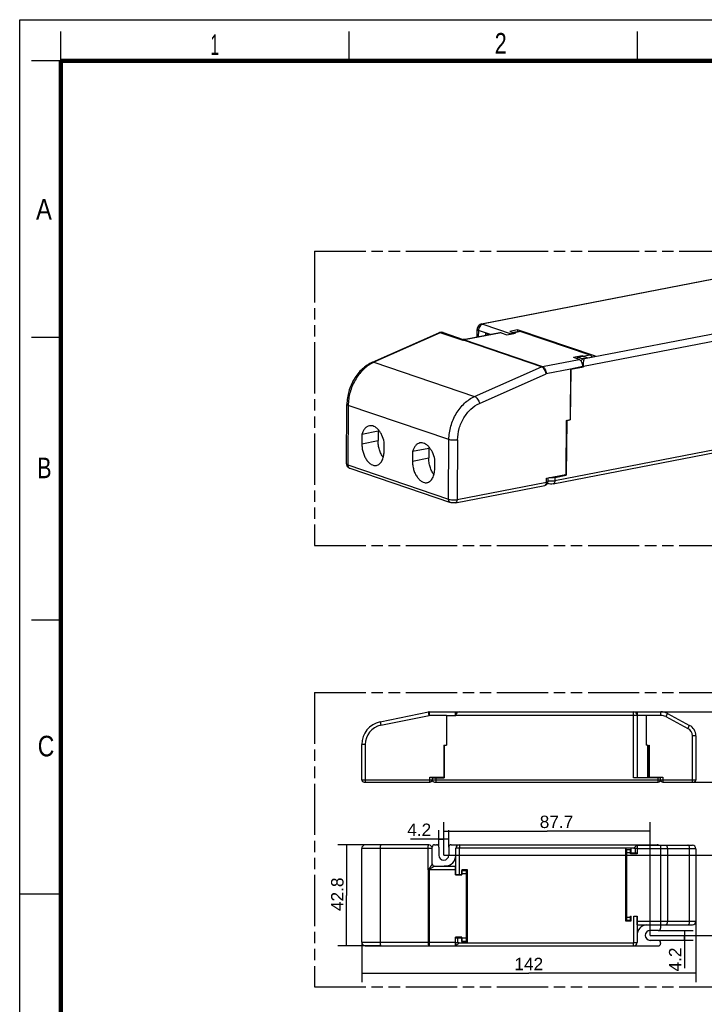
# Model space of a CAD drawing. Header units: millimetres. Extents: x 0 to 210, y 0 to 297.
# Tile 2 of 3: x 0 to 116, y 130 to 297. Entities that reach past the tile are written whole.
import ezdxf
from ezdxf.enums import TextEntityAlignment as Align

# ---------------------------------------------------------------- set-up
doc = ezdxf.new("R2010")
doc.units = ezdxf.units.MM
doc.header["$LTSCALE"] = 19.36
doc.linetypes.add('PHANTOM', pattern=[0.8, 0.45, -0.05, 0.1, -0.05, 0.1, -0.05])
doc.layers.get('0').update_dxf_attribs({"linetype": 'CONTINUOUS'})
doc.layers.add('DEFAULT_3', color=7, linetype='PHANTOM')
doc.layers.add('Z_DIM_2D', color=7, linetype='CONTINUOUS')
doc.styles.add('TEXTSTYLE_2', font='txt', dxfattribs={"width": 0.75})
doc.styles.add('TEXTSTYLE_3', font='helveticaneueltw1g-ltcn.otf')
doc.dimstyles.new('DIMSTYLE_1', dxfattribs={"dimtxt": 2.1, "dimasz": 3.5, "dimexe": 1.5, "dimexo": 0, "dimgap": 0.525, "dimtad": 1, "dimdec": 3, "dimlfac": 2.5, "dimdsep": 46, "dimtxsty": 'TEXTSTYLE_3', "dimcen": 0.09, "dimclrt": 5, "dimadec": 3, "dimazin": 2, "dimtp": 0.5, "dimtm": 0.5, "dimtfac": 1, "dimtdec": 3, "dimtofl": 0, "dimtmove": 0, "dimatfit": 3, "dimfxl": 0, "dimtolj": 1, "dimarcsym": 0})
doc.dimstyles.new('DIMSTYLE_2', dxfattribs={"dimtxt": 2.1, "dimasz": 3.5, "dimexe": 1.5, "dimexo": 0, "dimgap": 0.525, "dimtad": 1, "dimdec": 3, "dimlfac": 2.5, "dimdsep": 46, "dimtxsty": 'TEXTSTYLE_3', "dimcen": 0.09, "dimclrt": 5, "dimadec": 3, "dimazin": 2, "dimtp": 0.2, "dimtm": 0.2, "dimtfac": 1, "dimtdec": 3, "dimtofl": 0, "dimtmove": 0, "dimatfit": 3, "dimfxl": 0, "dimtolj": 1, "dimarcsym": 0})
doc.dimstyles.new('DIMSTYLE_3', dxfattribs={"dimtxt": 2.1, "dimasz": 3.5, "dimexe": 1.5, "dimexo": 0, "dimgap": 0.525, "dimtad": 1, "dimdec": 0, "dimlfac": 2.5, "dimdsep": 46, "dimtxsty": 'TEXTSTYLE_3', "dimcen": 0.09, "dimclrt": 5, "dimadec": 0, "dimazin": 2, "dimtp": 0.3, "dimtm": 0.3, "dimtfac": 1, "dimtdec": 0, "dimtofl": 0, "dimtmove": 0, "dimatfit": 3, "dimfxl": 0, "dimtolj": 1, "dimarcsym": 0})
doc.dimstyles.new('DIMSTYLE_4', dxfattribs={"dimtxt": 2.1, "dimasz": 3.5, "dimexe": 1.5, "dimexo": 0, "dimgap": 0.525, "dimtad": 1, "dimdec": 3, "dimlfac": 2.5, "dimdsep": 46, "dimtxsty": 'TEXTSTYLE_3', "dimcen": 0.09, "dimclrt": 5, "dimadec": 3, "dimazin": 2, "dimtp": 0.3, "dimtm": 0.3, "dimtfac": 1, "dimtdec": 3, "dimtofl": 0, "dimtmove": 0, "dimatfit": 3, "dimfxl": 0, "dimtolj": 1, "dimarcsym": 0})
doc.dimstyles.new('DIMSTYLE_5', dxfattribs={"dimtxt": 2.1, "dimasz": 3.5, "dimexe": 1.5, "dimexo": 0, "dimgap": 0.525, "dimtad": 1, "dimdec": 3, "dimlfac": 2.5, "dimdsep": 46, "dimtxsty": 'TEXTSTYLE_3', "dimcen": 0.09, "dimclrt": 5, "dimadec": 3, "dimazin": 2, "dimtp": 0.1, "dimtm": 0.1, "dimtfac": 1, "dimtdec": 3, "dimtofl": 0, "dimtmove": 0, "dimatfit": 3, "dimfxl": 0, "dimtolj": 1, "dimarcsym": 0})

# ---------------------------------------------------------------- blocks, each defined once
blk = doc.blocks.new('*D1')
at = {"layer": 'Z_DIM_2D', "color": 2, "linetype": 'Continuous', "transparency": 16777216}
for p, q in [((114.93, 143.82), (114.93, 133.48)), ((58.13, 140.26), (58.13, 133.48)), ((58.13, 134.98), (86.53, 134.98)), ((114.93, 134.98), (86.53, 134.98))]:
    blk.add_line(p, q, dxfattribs=at)
at = {"layer": 'Z_DIM_2D', "color": 5, "linetype": 'Continuous', "transparency": 16777216, "style": 'TEXTSTYLE_3'}
blk.add_text('142', height=2.1, dxfattribs=at).set_placement((86.53, 135.51), align=Align.CENTER)
blk = doc.blocks.new('_NONE')
blk = doc.blocks.new('*D2')
at = {"layer": 'Z_DIM_2D', "color": 2, "linetype": 'Continuous', "transparency": 16777216}
for p, q in [((108.97, 179.4), (123.17, 179.4)), ((121.67, 179.4), (121.67, 173.44)), ((121.67, 167.48), (121.67, 173.44)), ((114.33, 167.48), (123.17, 167.48))]:
    blk.add_line(p, q, dxfattribs=at)
at = {"layer": 'Z_DIM_2D', "color": 5, "linetype": 'Continuous', "transparency": 16777216, "style": 'TEXTSTYLE_3'}
blk.add_text('29.8', height=2.1, rotation=90, dxfattribs=at).set_placement((121.15, 173.53), align=Align.CENTER)
blk = doc.blocks.new('*D3')
at = {"layer": 'Z_DIM_2D', "color": 2, "linetype": 'Continuous', "transparency": 16777216}
for p, q in [((72.09, 155.06), (122.6, 155.06)), ((121.1, 155.06), (121.1, 148.24)), ((121.1, 141.42), (121.1, 148.24)), ((107.17, 141.42), (122.6, 141.42))]:
    blk.add_line(p, q, dxfattribs=at)
at = {"layer": 'Z_DIM_2D', "color": 5, "linetype": 'Continuous', "transparency": 16777216, "style": 'TEXTSTYLE_3'}
blk.add_text('34', height=2.1, rotation=90, dxfattribs=at).set_placement((120.57, 148.24), align=Align.CENTER)
blk = doc.blocks.new('*D4')
at = {"layer": 'Z_DIM_2D', "color": 2, "linetype": 'Continuous', "transparency": 16777216}
for p, q in [((72.09, 155.06), (72.09, 160.64)), ((107.17, 141.42), (107.17, 160.64)), ((72.09, 159.14), (89.63, 159.14)), ((107.17, 159.14), (89.63, 159.14))]:
    blk.add_line(p, q, dxfattribs=at)
at = {"layer": 'Z_DIM_2D', "color": 5, "linetype": 'Continuous', "transparency": 16777216, "style": 'TEXTSTYLE_3'}
blk.add_text('87.7', height=2.1, dxfattribs=at).set_placement((91.24, 159.66), align=Align.CENTER)
blk = doc.blocks.new('*D5')
at = {"layer": 'Z_DIM_2D', "color": 2, "linetype": 'Continuous', "transparency": 16777216}
for p, q in [((61.38, 156.78), (54.05, 156.78)), ((55.55, 156.78), (55.55, 148.22)), ((55.55, 139.66), (55.55, 148.22)), ((61.38, 139.66), (54.05, 139.66))]:
    blk.add_line(p, q, dxfattribs=at)
at = {"layer": 'Z_DIM_2D', "color": 5, "linetype": 'Continuous', "transparency": 16777216, "style": 'TEXTSTYLE_3'}
blk.add_text('42.8', height=2.1, rotation=90, dxfattribs=at).set_placement((55.03, 148.4), align=Align.CENTER)
blk = doc.blocks.new('*D6')
at = {"layer": 'Z_DIM_2D', "color": 2, "linetype": 'Continuous', "transparency": 16777216}
for p, q in [((71.25, 156.42), (71.25, 159.29)), ((72.93, 156.42), (72.93, 159.29)), ((72.09, 157.79), (66.41, 157.79)), ((71.25, 157.79), (72.09, 157.79)), ((72.93, 157.79), (72.09, 157.79))]:
    blk.add_line(p, q, dxfattribs=at)
at = {"layer": 'Z_DIM_2D', "color": 5, "linetype": 'Continuous', "transparency": 16777216, "style": 'TEXTSTYLE_3'}
blk.add_text('4.2', height=2.1, dxfattribs=at).set_placement((69.94, 158.32), align=Align.RIGHT)
blk = doc.blocks.new('*D7')
at = {"layer": 'Z_DIM_2D', "color": 2, "linetype": 'Continuous', "transparency": 16777216}
for p, q in [((108.53, 142.26), (114.48, 142.26)), ((112.98, 142.26), (112.98, 141.42)), ((108.53, 140.58), (114.48, 140.58)), ((112.98, 140.58), (112.98, 141.42)), ((112.98, 141.42), (112.98, 135.83))]:
    blk.add_line(p, q, dxfattribs=at)
at = {"layer": 'Z_DIM_2D', "color": 5, "linetype": 'Continuous', "transparency": 16777216, "style": 'TEXTSTYLE_3'}
blk.add_text('4.2', height=2.1, rotation=90, dxfattribs=at).set_placement((112.45, 139.36), align=Align.RIGHT)

msp = doc.modelspace()

# ---------------------------------------------------------------- linework, layer by layer
at = {"color": 2, "linetype": 'Continuous'}
for p, q in [((0, 0), (0, 297)), ((0, 297), (210, 297)), ((7, 290), (7, 295)), ((56, 290), (56, 295)), ((105, 290), (105, 295)), ((7, 290), (2, 290)), ((7, 243), (2, 243)), ((7, 195), (2, 195)), ((0, 148.5), (7, 148.5))]:
    msp.add_line(p, q, dxfattribs=at)
at = {"color": 7, "linetype": 'Continuous'}
for p, q in [((78.55915, 245.31637), (119.71493, 253.30124)), ((77.7285, 243.04699), (77.73883, 244.34803)), ((84.62968, 244.30603), (83.30392, 244.04881)), ((84.62968, 244.30603), (84.62703, 243.9722)), ((97.87101, 239.80443), (84.62968, 244.30603)), ((59.94923, 238.79255), (71.22349, 243.80257)), ((71.98785, 243.83717), (75.39861, 242.67763)), ((75.40801, 242.67452), (75.3986, 242.67763)), ((81.61665, 243.80136), (75.70893, 242.65517)), ((79.86885, 243.46226), (79.25001, 243.67264)), ((81.82469, 243.78477), (82.7705, 243.46323)), ((82.7705, 243.46323), (84.26198, 243.7526)), ((83.30392, 244.04881), (84.16375, 243.7565)), ((84.16375, 243.7565), (83.55611, 243.63861)), ((84.98677, 244.042), (83.92813, 243.8366)), ((84.26198, 243.7526), (84.09001, 243.81106)), ((84.16375, 243.7565), (84.16356, 243.73351)), ((85.19481, 244.02541), (96.88845, 240.04997)), ((95.61169, 239.89408), (94.12021, 239.60471)), ((95.06602, 239.28317), (94.12021, 239.60471)), ((94.74634, 239.65732), (94.74424, 239.39256)), ((94.74634, 239.65732), (95.68542, 239.83952)), ((95.60617, 239.36501), (94.74634, 239.65732)), ((95.60617, 239.36501), (95.60544, 239.27367)), ((95.93761, 239.42931), (95.60617, 239.36501)), ((95.61169, 239.89408), (95.61114, 239.82511)), ((95.78365, 239.83562), (95.61169, 239.89408)), ((95.68542, 239.83952), (96.54525, 239.54721)), ((96.54525, 239.54721), (97.87101, 239.80443)), ((93.60371, 237.64248), (93.5355, 229.05562)), ((93.6467, 237.62786), (93.5785, 229.04101)), ((95.70283, 238.04974), (93.60371, 237.64248)), ((93.6467, 237.62786), (93.60371, 237.64248)), ((93.6467, 237.62786), (95.80106, 238.04584)), ((95.80106, 238.04584), (95.71182, 238.07618)), ((95.8016, 238.11345), (95.80106, 238.04584)), ((55.53867, 221.52047), (55.619, 231.63342)), ((90.66246, 218.13547), (142.86425, 228.26345)), ((92.87262, 228.92701), (92.79958, 219.73164)), ((92.87262, 228.92701), (93.5355, 229.05562)), ((92.97086, 228.92312), (92.89674, 219.59252)), ((92.97086, 228.92312), (92.92786, 228.93773)), ((92.97086, 228.92312), (93.5785, 229.04101)), ((93.5785, 229.04101), (93.5355, 229.05562)), ((58.1721, 226.5328), (58.15947, 224.94236)), ((60.9341, 227.06867), (58.1721, 226.5328)), ((60.9341, 227.06867), (60.92147, 225.47823)), ((61.9427, 223.65618), (61.95534, 225.24663)), ((66.77037, 223.60968), (66.75773, 222.01924)), ((69.53237, 224.14555), (66.77037, 223.60968)), ((69.53237, 224.14555), (69.51973, 222.55511)), ((70.54097, 220.73307), (70.5536, 222.32351)), ((56.08712, 220.7958), (73.19767, 214.97879)), ((89.54042, 219.09931), (92.79958, 219.73164)), ((89.80512, 218.56378), (89.80979, 219.15157)), ((90.96334, 219.21741), (92.89674, 219.59252)), ((92.89674, 219.59252), (92.6009, 219.69309)), ((74.04747, 214.93486), (89.23846, 217.88215)), ((89.7084, 218.21485), (89.81266, 218.1794)), ((61.25783, 177.69816), (69.46635, 179.38313)), ((69.587, 179.39539), (108.96605, 179.39539)), ((74.08605, 178.79539), (74.08605, 179.39539)), ((74.44605, 179.39539), (74.44605, 179.34135)), ((104.96605, 179.39539), (104.96605, 178.79539)), ((110.09278, 179.11446), (113.865, 177.10874)), ((72.56605, 178.79539), (72.56605, 173.71539)), ((72.56605, 178.79539), (74.12605, 178.79539)), ((74.12605, 178.83539), (74.12605, 178.79539)), ((104.92605, 178.83539), (104.92605, 168.19539)), ((106.48605, 178.79539), (104.932, 178.79539)), ((106.48605, 178.79539), (106.48605, 173.71539)), ((114.92605, 175.34284), (114.92605, 167.87539)), ((58.12605, 167.87539), (58.12605, 173.85823)), ((72.08605, 173.71539), (72.08605, 168.27539)), ((72.08605, 173.71539), (72.56605, 173.71539)), ((72.12605, 173.71539), (72.12605, 168.19539)), ((106.72605, 173.71539), (106.48605, 173.71539)), ((106.92605, 173.71539), (106.96605, 173.71539)), ((106.92605, 168.19539), (106.92605, 173.71539)), ((106.96605, 173.71539), (106.96605, 168.27539)), ((58.52605, 167.47539), (69.72605, 167.47539)), ((69.72605, 168.27539), (72.12605, 168.27539)), ((70.12605, 168.27539), (70.12605, 167.87539)), ((70.12605, 168.19539), (72.12605, 168.19539)), ((70.52605, 167.47539), (108.52605, 167.47539)), ((71.07449, 168.19539), (71.07449, 168.27539)), ((108.92605, 168.19539), (104.32605, 168.19539)), ((106.92605, 168.27539), (109.32605, 168.27539)), ((108.01761, 168.19539), (108.01761, 168.27539)), ((108.92605, 167.87539), (108.92605, 168.27539)), ((109.32605, 167.47539), (114.52605, 167.47539)), ((58.12605, 140.25856), (58.12605, 156.17856)), ((69.52605, 156.77856), (58.72605, 156.77856)), ((70.12605, 153.57856), (70.12605, 156.41856)), ((70.52605, 156.81856), (70.84605, 156.81856)), ((71.24605, 156.41856), (71.24605, 155.05856)), ((72.92605, 156.41856), (72.92605, 155.05856)), ((73.32605, 156.81856), (108.32605, 156.81856)), ((74.12605, 151.73856), (74.12605, 156.21856)), ((103.92605, 156.21856), (102.96605, 156.21856)), ((102.96605, 156.21856), (102.96605, 143.89856)), ((103.04605, 144.01856), (103.04605, 155.93856)), ((103.12605, 156.01856), (103.80605, 156.01856)), ((103.88605, 155.25856), (103.88605, 155.93856)), ((103.92605, 155.41856), (103.92605, 156.21856)), ((104.92605, 156.81856), (104.36605, 156.25856)), ((104.36605, 156.21856), (104.96605, 156.21856)), ((104.60605, 156.21856), (104.60605, 155.41856)), ((104.92605, 156.81856), (104.92605, 156.21856)), ((104.96605, 156.73856), (114.32605, 156.73856)), ((104.96605, 156.73856), (104.96605, 155.25856)), ((106.48605, 156.81856), (106.48605, 156.73856)), ((106.92605, 156.81856), (106.92605, 156.73856)), ((114.92605, 156.13856), (114.92605, 143.81856)), ((102.96605, 155.41856), (103.04605, 155.41856)), ((104.96605, 155.25856), (103.80605, 155.25856)), ((103.88605, 155.41856), (104.96605, 155.41856)), ((70.52597, 153.17856), (74.08605, 153.17856)), ((72.12605, 153.17856), (72.12605, 153.21856)), ((72.12605, 153.21856), (72.32605, 153.21856)), ((72.56605, 153.17856), (72.56605, 153.23463)), ((74.08605, 151.69856), (74.08605, 153.17856)), ((75.12605, 152.53856), (75.12605, 151.73856)), ((76.08605, 152.53856), (75.12605, 152.53856)), ((75.16605, 151.69856), (75.16605, 152.45856)), ((75.16605, 152.45856), (75.96605, 152.45856)), ((75.96605, 140.37856), (75.96605, 152.45856)), ((76.08605, 140.21856), (76.08605, 152.53856)), ((74.08605, 151.73856), (75.16605, 151.73856)), ((74.08605, 151.69856), (75.16605, 151.69856)), ((75.96605, 151.73856), (76.08605, 151.73856)), ((103.04605, 144.69856), (102.96605, 144.69856)), ((102.96605, 143.89856), (103.92605, 143.89856)), ((103.80605, 143.93856), (103.12605, 143.93856)), ((103.80605, 144.69856), (103.92605, 144.69856)), ((103.88605, 144.01856), (103.88605, 144.69856)), ((103.92605, 143.89856), (103.92605, 144.69856)), ((104.36605, 144.69856), (104.96605, 144.69856)), ((104.92605, 144.69856), (104.92605, 140.21856)), ((104.96605, 143.21856), (104.96605, 144.69856)), ((104.96605, 143.21856), (114.32605, 143.21856)), ((106.48605, 143.21856), (106.48605, 143.20248)), ((108.52605, 142.25856), (107.16605, 142.25856)), ((108.92605, 143.21856), (108.92605, 142.65856)), ((74.08605, 139.65856), (74.08605, 141.13856)), ((75.16605, 141.13856), (74.08605, 141.13856)), ((74.08605, 141.01856), (75.16605, 141.01856)), ((74.44605, 140.21856), (74.44605, 141.01856)), ((75.12605, 141.01856), (75.12605, 140.21856)), ((75.16605, 140.37856), (75.16605, 141.13856)), ((76.08605, 141.01856), (75.96605, 141.01856)), ((108.52605, 140.57856), (107.16605, 140.57856)), ((58.72605, 139.65856), (74.08605, 139.65856)), ((70.72605, 139.61856), (108.52605, 139.61856)), ((72.12605, 139.61856), (72.12605, 139.65856)), ((72.56605, 139.61856), (72.56605, 139.65856)), ((74.08605, 140.21856), (74.68605, 140.21856)), ((74.12605, 139.61856), (74.12605, 140.21856)), ((74.12605, 139.61856), (74.68605, 140.17856)), ((74.12605, 139.61856), (74.12626, 139.61877)), ((75.12605, 140.21856), (76.08605, 140.21856)), ((75.96605, 140.37856), (75.16605, 140.37856)), ((108.92605, 140.17856), (108.92605, 140.01856))]:
    msp.add_line(p, q, dxfattribs=at)
at = {"color": 9, "linetype": 'Continuous'}
for p, q in [((119.68617, 253.24251), (78.75333, 245.30089)), ((95.8016, 238.11345), (137.5078, 246.20512)), ((95.9806, 239.4147), (136.91344, 247.35632)), ((78.74108, 245.27555), (83.55611, 243.63861)), ((71.49116, 243.8042), (60.2169, 238.79418)), ((75.36038, 242.4888), (71.49116, 243.8042)), ((81.82469, 243.78477), (75.6115, 242.57932)), ((75.6115, 242.57932), (88.85282, 238.07771)), ((77.9602, 244.17893), (77.95155, 243.09027)), ((79.99581, 243.48689), (77.9602, 244.17893)), ((79.24738, 243.34168), (79.25001, 243.67264)), ((85.19481, 244.02541), (84.09001, 243.81106)), ((75.44472, 242.52627), (75.36038, 242.4888)), ((88.68605, 238.02467), (75.44472, 242.52627)), ((88.85282, 238.07771), (95.06602, 239.28317)), ((95.78365, 239.83562), (96.88845, 240.04997)), ((95.93761, 239.42931), (95.9806, 239.4147)), ((60.2169, 238.79418), (77.32745, 232.97717)), ((77.32745, 232.97717), (88.68605, 238.02467)), ((93.60371, 237.64248), (89.48964, 236.84428)), ((95.8016, 238.11345), (95.70004, 238.14798)), ((78.13104, 231.79678), (89.48964, 236.84428)), ((55.84037, 231.46432), (55.76004, 221.35137)), ((72.95091, 225.64731), (55.84037, 231.46432)), ((143.16084, 228.80448), (90.95904, 218.6765)), ((58.15947, 224.94236), (60.92147, 225.47823)), ((72.87058, 215.53436), (72.95091, 225.64731)), ((74.42438, 225.58884), (74.34405, 215.47589)), ((66.75773, 222.01924), (69.51973, 222.55511)), ((55.76004, 221.35137), (72.87058, 215.53436)), ((90.96334, 219.21741), (90.95904, 218.6765)), ((74.34405, 215.47589), (89.53505, 218.42318)), ((89.53505, 218.42318), (89.54042, 219.09931)), ((69.587, 178.79539), (69.46635, 179.38313)), ((69.587, 179.39539), (69.587, 178.79539)), ((104.32605, 168.19539), (104.32605, 179.39539)), ((108.96605, 178.79539), (108.96605, 179.39539)), ((110.09278, 179.11446), (109.8111, 178.58469)), ((61.25783, 177.69816), (61.37847, 177.11042)), ((61.37847, 177.11042), (69.587, 178.79539)), ((72.56605, 178.79539), (69.587, 178.79539)), ((74.12605, 178.83539), (104.92605, 178.83539)), ((108.96605, 178.79539), (106.48605, 178.79539)), ((109.8111, 178.58469), (113.58331, 176.57897)), ((113.58331, 176.57897), (113.865, 177.10874)), ((114.92605, 175.34284), (114.32605, 175.34284)), ((114.32605, 167.47539), (114.32605, 175.34284)), ((58.72605, 173.85823), (58.12605, 173.85823)), ((58.72605, 173.85823), (58.72605, 167.47539)), ((106.72605, 173.71539), (106.72605, 168.19539)), ((58.12605, 167.87539), (114.92605, 167.87539)), ((69.72605, 167.47539), (69.72605, 168.27539)), ((70.52605, 168.27539), (70.52605, 168.19539)), ((70.72605, 168.19539), (70.72605, 167.47539)), ((70.99449, 168.19539), (70.99449, 168.27539)), ((108.09761, 168.27539), (108.09761, 168.19539)), ((108.52605, 167.47539), (108.52605, 168.27539)), ((109.32605, 168.27539), (109.32605, 167.47539)), ((70.12605, 156.17856), (58.12605, 156.17856)), ((61.25783, 156.17856), (61.25783, 140.25856)), ((69.40541, 152.57856), (69.40541, 156.17856)), ((74.68605, 156.21856), (74.12605, 156.21856)), ((74.68605, 156.21856), (74.68605, 151.73856)), ((74.72605, 156.81856), (74.72605, 156.25856)), ((104.36605, 156.25856), (74.72605, 156.25856)), ((103.12605, 156.01856), (103.12605, 143.93856)), ((103.80605, 155.25856), (103.80605, 156.01856)), ((104.36605, 156.21856), (104.36605, 156.25856)), ((114.92605, 156.13856), (104.96605, 156.13856)), ((108.96605, 143.21856), (108.96605, 156.73856)), ((110.09278, 156.13856), (110.09278, 143.81856)), ((113.865, 143.81856), (113.865, 156.13856)), ((103.88605, 155.41856), (103.04605, 155.41856)), ((74.08605, 152.57856), (69.40541, 152.57856)), ((69.46635, 140.25856), (69.46635, 152.57856)), ((69.587, 152.67991), (69.587, 139.65856)), ((70.126, 153.57856), (70.12605, 153.57856)), ((75.96605, 151.85856), (75.16605, 151.85856)), ((103.04605, 144.53856), (103.88605, 144.53856)), ((103.80605, 143.93856), (103.80605, 144.69856)), ((104.36605, 140.21856), (104.36605, 144.69856)), ((104.96605, 143.81856), (114.92605, 143.81856)), ((75.16605, 140.97856), (75.96605, 140.97856)), ((58.12605, 140.25856), (74.08605, 140.25856)), ((74.68605, 140.21856), (74.68605, 140.17856)), ((74.68605, 140.17856), (104.32605, 140.17856)), ((104.32605, 139.61856), (104.32605, 140.17856)), ((104.36605, 140.21856), (104.92605, 140.21856))]:
    msp.add_line(p, q, dxfattribs=at)
at = {"color": 7, "linetype": 'Continuous', "const_width": 0.7}
for points in [[(7, 7), (7, 290)], [(7, 290), (203, 290)]]:
    msp.add_lwpolyline(points, dxfattribs=at)
at = {"color": 7, "linetype": 'Continuous'}
for points in [[(75.5512, 242.64639), (75.50501, 242.65165), (75.45712, 242.66089), (75.40801, 242.67452)], [(75.63682, 242.64592), (75.59519, 242.64464), (75.5512, 242.64639)], [(75.70934, 242.65525), (75.67521, 242.6497), (75.63682, 242.64592)]]:
    msp.add_lwpolyline(points, dxfattribs=at)
for centre, radius, start, end in [((71.65138, 242.8381), 1.05513, 99.7816282, 113.9245745), ((71.64989, 242.84304), 1.05001, 71.2238539, 99.7467673), ((64.18507, 226.1967), 3.36588, 161.1673046, 164.9855427), ((72.78334, 223.27358), 3.36588, 161.1673046, 164.9855427), ((89.1051, 218.56937), 0.70004, 280.9823383, 359.542747), ((69.587, 178.79539), 0.6, 90, 101.6), ((74.68605, 178.83539), 0.56, 90, 180), ((104.36605, 178.83539), 0.56, 0, 90), ((108.96605, 176.99539), 2.4, 62, 90), ((62.04605, 173.85823), 3.92, 101.6, 180), ((112.92605, 175.34284), 2, 0, 62), ((58.52605, 167.87539), 0.4, 180, 270), ((69.72605, 167.87539), 0.4, 270, 360), ((70.52605, 167.87539), 0.4, 180, 270), ((108.52605, 167.87539), 0.4, 270, 360), ((109.32605, 167.87539), 0.4, 180, 270), ((114.52605, 167.87539), 0.4, 270, 360), ((58.72605, 156.17856), 0.6, 90, 180), ((69.52605, 156.17856), 0.6, 0, 90), ((70.52605, 156.41856), 0.4, 90, 180), ((70.84605, 156.41856), 0.4, 0, 90), ((73.32605, 156.41856), 0.4, 90, 180), ((74.72605, 156.21856), 0.6, 90, 180.0000003), ((103.12605, 155.93856), 0.08, 90, 180), ((103.80605, 155.93856), 0.08, 0, 90), ((108.32605, 156.21856), 0.6, 60.2318771, 90), ((114.32605, 156.13856), 0.6, 0, 90), ((72.08605, 155.05856), 0.84, 180, 360), ((72.32605, 155.01856), 1.8, 270, 359.9489872), ((70.52605, 153.57856), 0.4, 180, 269.9997407), ((103.12605, 144.01856), 0.08, 180, 270), ((103.80605, 144.01856), 0.08, 270, 360), ((106.72605, 141.41856), 1.8, 95.1081754, 179.9490181), ((107.16605, 141.41856), 0.84, 90, 270), ((108.52605, 142.65856), 0.4, 270, 360), ((114.32605, 143.81856), 0.6, 270, 360), ((108.52605, 140.17856), 0.4, 0, 90), ((58.72605, 140.25856), 0.6, 180, 270), ((70.72605, 140.21856), 0.6, 249.1276301, 270), ((104.32605, 140.21856), 0.6, 270, 0.0000004), ((108.52605, 140.01856), 0.4, 270, 360)]:
    msp.add_arc(centre, radius, start, end, dxfattribs=at)
at = {"color": 9, "linetype": 'Continuous'}
for centre, radius, start, end in [((75.30446, 243.25507), 0.72402, 273.1637557, 277.97409), ((72.53635, 241.47378), 3.00091, 19.7695191, 20.6516459), ((76.48857, 241.51381), 1.49111, 136.6146425, 139.1659852), ((75.28098, 242.04597), 0.50745, 71.1759433, 75.8652657), ((62.48288, 233.69687), 5.57827, 113.9672247, 116.4366269), ((90.23485, 221.51099), 2.88138, 261.4249077, 262.1298417), ((108.96605, 176.99539), 1.8, 62, 90), ((62.04605, 173.85823), 3.32, 101.6, 179.9999998), ((112.92605, 175.34284), 1.4, 0.0000004, 62), ((74.72605, 156.21856), 0.04, 89.9999999, 179.9999998), ((80.59075, 146.0044), 12.97426, 149.2359937, 149.5552158), ((80.41731, 134.60025), 21.08273, 121.2931319, 121.4879049), ((66.65538, 149.88648), 3.91823, 44.1541488, 44.6635703), ((72.44434, 152.57858), 2.97799, 179.2821368, 180.0003799), ((76.06835, 155.06159), 6.90509, 199.5807166, 200.1767182), ((104.32605, 140.21856), 0.04, 269.9999999, 359.9999998)]:
    msp.add_arc(centre, radius, start, end, dxfattribs=at)
for points, knots in [([(77.9602, 244.17893), (77.92784, 244.18993), (77.87055, 244.21221), (77.79931, 244.25279), (77.75202, 244.29626), (77.73871, 244.33232), (77.73883, 244.34803)], [0, 0, 0, 0, 0.351012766, 0.629431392, 0.838678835, 1, 1, 1, 1]), ([(78.74108, 245.27555), (78.6352, 245.25501), (78.42177, 245.15639), (78.17218, 244.89705), (78.00434, 244.55898), (77.9612, 244.30517), (77.9602, 244.17893)], [0, 0, 0, 0, 0.224669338, 0.473295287, 0.73702145, 1, 1, 1, 1]), ([(78.55915, 245.31637), (78.57481, 245.3194), (78.63981, 245.32748), (78.70654, 245.31679), (78.75333, 245.30089)], [0, 0, 0, 0, 0.243940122, 1, 1, 1, 1]), ([(78.74108, 245.27555), (78.73858, 245.2764), (78.73425, 245.27814), (78.72913, 245.2813), (78.72602, 245.28511), (78.72698, 245.29183), (78.73824, 245.29728), (78.74724, 245.29971), (78.75333, 245.30089)], [0, 0, 0, 0, 0.154770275, 0.271566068, 0.35402762, 0.423678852, 0.636138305, 1, 1, 1, 1]), ([(71.49116, 243.8042), (71.4458, 243.81962), (71.35491, 243.83798), (71.26272, 243.82001), (71.22349, 243.80257)], [0, 0, 0, 0, 0.527437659, 1, 1, 1, 1]), ([(71.98785, 243.83716), (71.91023, 243.86354), (71.73745, 243.88471), (71.5706, 243.8395), (71.49116, 243.8042)], [0, 0, 0, 0, 0.485364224, 1, 1, 1, 1]), ([(75.39603, 242.61143), (75.38766, 242.60712), (75.37216, 242.59733), (75.35337, 242.57862), (75.34142, 242.55644), (75.34168, 242.53943), (75.34442, 242.53216)], [0, 0, 0, 0, 0.276354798, 0.534371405, 0.771670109, 1, 1, 1, 1]), ([(75.39861, 242.67763), (75.40769, 242.67454), (75.41967, 242.66008), (75.42176, 242.63107), (75.40616, 242.61673), (75.39603, 242.61143)], [0, 0, 0, 0, 0.347314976, 0.585675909, 1, 1, 1, 1]), ([(75.4049, 242.53805), (75.4075, 242.54563), (75.41937, 242.56007), (75.45166, 242.58311), (75.48148, 242.59557), (75.50245, 242.60177)], [0, 0, 0, 0, 0.201537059, 0.449753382, 1, 1, 1, 1]), ([(75.6115, 242.57932), (75.59743, 242.57659), (75.54043, 242.56375), (75.485, 242.54418), (75.44472, 242.52627)], [0, 0, 0, 0, 0.245280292, 1, 1, 1, 1]), ([(75.70934, 242.65523), (75.69447, 242.65232), (75.62494, 242.63665), (75.55688, 242.61532), (75.50245, 242.60177)], [0, 0, 0, 0, 0.212689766, 1, 1, 1, 1]), ([(75.50245, 242.60177), (75.51152, 242.60114), (75.5485, 242.59726), (75.58491, 242.58835), (75.6115, 242.57932)], [0, 0, 0, 0, 0.244443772, 1, 1, 1, 1]), ([(59.99939, 238.69181), (59.3929, 238.39036), (58.54204, 237.75895), (57.61172, 236.69988), (56.7882, 235.45985), (56.06431, 233.71366), (55.84629, 232.21017), (55.84037, 231.46432)], [0, 0, 0, 0, 0.232954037, 0.356775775, 0.484091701, 0.743449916, 1, 1, 1, 1]), ([(59.94923, 238.79255), (59.98846, 238.80998), (60.08065, 238.82795), (60.17154, 238.8096), (60.2169, 238.79418)], [0, 0, 0, 0, 0.472562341, 1, 1, 1, 1]), ([(88.68605, 238.02467), (88.69967, 238.03072), (88.75366, 238.05302), (88.81012, 238.06943), (88.85282, 238.07771)], [0, 0, 0, 0, 0.255273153, 1, 1, 1, 1]), ([(89.48964, 236.84428), (89.46792, 236.9758), (89.39141, 237.23626), (89.20674, 237.58579), (88.97381, 237.86367), (88.78161, 237.99218), (88.68605, 238.02467)], [0, 0, 0, 0, 0.270107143, 0.545062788, 0.795480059, 1, 1, 1, 1]), ([(88.85282, 238.07771), (88.94567, 238.04615), (89.07753, 237.95139), (89.21609, 237.78377), (89.34693, 237.56592), (89.45896, 237.25041), (89.49072, 236.98008), (89.48964, 236.84428)], [0, 0, 0, 0, 0.201401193, 0.319151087, 0.446757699, 0.721095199, 1, 1, 1, 1]), ([(72.95091, 225.64731), (72.95702, 226.41645), (73.18831, 227.96623), (73.95497, 229.75748), (74.82518, 231.01708), (75.80298, 232.07857), (76.6956, 232.69639), (77.32745, 232.97717)], [0, 0, 0, 0, 0.257533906, 0.517592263, 0.644939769, 0.768494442, 1, 1, 1, 1]), ([(77.32745, 232.97717), (77.42301, 232.94468), (77.61522, 232.81617), (77.84814, 232.53829), (78.03282, 232.18876), (78.10932, 231.92829), (78.13104, 231.79678)], [0, 0, 0, 0, 0.204519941, 0.454937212, 0.729892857, 1, 1, 1, 1]), ([(55.84037, 231.46432), (55.80801, 231.47532), (55.75072, 231.4976), (55.67948, 231.53818), (55.63218, 231.58165), (55.61888, 231.61771), (55.619, 231.63342)], [0, 0, 0, 0, 0.35098806, 0.62941402, 0.838677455, 1, 1, 1, 1]), ([(74.42438, 225.58884), (74.42956, 226.24025), (74.62545, 227.55282), (75.27476, 229.0699), (76.01177, 230.1367), (76.83991, 231.03572), (77.59591, 231.55897), (78.13104, 231.79678)], [0, 0, 0, 0, 0.25753437, 0.51759224, 0.644939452, 0.768493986, 1, 1, 1, 1]), ([(74.42438, 225.58884), (74.30366, 225.56542), (74.04526, 225.53668), (73.65534, 225.5326), (73.28402, 225.56527), (73.05129, 225.61319), (72.95091, 225.64731)], [0, 0, 0, 0, 0.248250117, 0.523213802, 0.785988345, 1, 1, 1, 1]), ([(55.53867, 221.52047), (55.53855, 221.50477), (55.55184, 221.4687), (55.59915, 221.42523), (55.67039, 221.38465), (55.72768, 221.36237), (55.76004, 221.35137)], [0, 0, 0, 0, 0.161311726, 0.370570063, 0.649023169, 1, 1, 1, 1]), ([(55.76004, 221.35137), (55.75953, 221.28798), (55.77256, 221.16485), (55.83746, 220.99774), (55.94345, 220.867), (56.03815, 220.81244), (56.08712, 220.7958)], [0, 0, 0, 0, 0.277256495, 0.535154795, 0.773746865, 1, 1, 1, 1]), ([(89.23846, 217.88215), (89.28154, 217.89051), (89.36965, 217.93531), (89.46349, 218.06101), (89.52176, 218.22957), (89.53452, 218.35619), (89.53505, 218.42318)], [0, 0, 0, 0, 0.199189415, 0.427320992, 0.695896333, 1, 1, 1, 1]), ([(89.53505, 218.42318), (89.57321, 218.43059), (89.64092, 218.44662), (89.71783, 218.47484), (89.7633, 218.50178), (89.79154, 218.52495), (89.805, 218.54894), (89.80512, 218.56378)], [0, 0, 0, 0, 0.365809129, 0.654064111, 0.767165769, 0.860338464, 1, 1, 1, 1]), ([(89.8403, 218.65675), (90.03048, 218.63045), (90.31952, 218.61623), (90.69332, 218.63581), (90.87429, 218.66006), (90.95904, 218.6765)], [0, 0, 0, 0, 0.513043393, 0.769275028, 1, 1, 1, 1]), ([(90.95904, 218.6765), (90.95851, 218.60951), (90.94575, 218.48289), (90.88748, 218.31434), (90.79365, 218.18864), (90.70554, 218.14384), (90.66246, 218.13547)], [0, 0, 0, 0, 0.304100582, 0.572656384, 0.800788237, 1, 1, 1, 1]), ([(73.19767, 214.97879), (73.14871, 214.99543), (73.05402, 215.04998), (72.94803, 215.18071), (72.88311, 215.34783), (72.87008, 215.47097), (72.87058, 215.53436)], [0, 0, 0, 0, 0.22620203, 0.464787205, 0.722716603, 1, 1, 1, 1]), ([(72.87058, 215.53436), (72.97095, 215.50024), (73.20366, 215.45232), (73.57496, 215.41965), (73.96489, 215.42373), (74.22331, 215.45246), (74.34405, 215.47589)], [0, 0, 0, 0, 0.213994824, 0.476740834, 0.751715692, 1, 1, 1, 1]), ([(74.34405, 215.47589), (74.34352, 215.40889), (74.33076, 215.28228), (74.27249, 215.11372), (74.17866, 214.98803), (74.09055, 214.94322), (74.04747, 214.93486)], [0, 0, 0, 0, 0.304100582, 0.572656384, 0.800788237, 1, 1, 1, 1]), ([(61.37847, 156.77856), (61.36974, 156.77856), (61.34877, 156.76498), (61.32864, 156.72787), (61.30845, 156.67217), (61.29123, 156.59798), (61.27672, 156.50799), (61.26192, 156.36662), (61.25783, 156.25516), (61.25783, 156.17856)], [0, 0, 0, 0, 0.041631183, 0.106707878, 0.20081262, 0.322849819, 0.469239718, 0.634955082, 1, 1, 1, 1]), ([(69.40541, 156.17856), (69.40541, 156.25516), (69.4095, 156.36662), (69.4243, 156.50799), (69.4388, 156.59798), (69.45603, 156.67217), (69.47621, 156.72787), (69.49635, 156.76498), (69.51732, 156.77856), (69.52605, 156.77856)], [0, 0, 0, 0, 0.365044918, 0.530760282, 0.677150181, 0.79918738, 0.893292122, 0.958368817, 1, 1, 1, 1]), ([(109.8111, 156.73856), (109.82982, 156.73856), (109.86982, 156.72959), (109.92375, 156.6927), (109.9721, 156.63554), (110.03122, 156.52905), (110.07998, 156.36052), (110.09278, 156.21543), (110.09278, 156.13856)], [0, 0, 0, 0, 0.078696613, 0.166889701, 0.270324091, 0.390816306, 0.676754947, 1, 1, 1, 1]), ([(113.865, 156.13856), (113.865, 156.21543), (113.85219, 156.36052), (113.80343, 156.52905), (113.74431, 156.63554), (113.69596, 156.6927), (113.64203, 156.72959), (113.60203, 156.73856), (113.58331, 156.73856)], [0, 0, 0, 0, 0.323245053, 0.609183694, 0.729675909, 0.833110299, 0.921303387, 1, 1, 1, 1]), ([(69.56252, 152.74741), (69.53927, 152.7336), (69.49446, 152.70351), (69.45598, 152.66391), (69.44221, 152.64077)], [0, 0, 0, 0, 0.501060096, 1, 1, 1, 1]), ([(69.46659, 152.61589), (69.4824, 152.63183), (69.52294, 152.65513), (69.56513, 152.67211), (69.587, 152.67991)], [0, 0, 0, 0, 0.491605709, 1, 1, 1, 1]), ([(70.126, 153.57856), (70.12508, 153.5786), (70.12352, 153.57425), (70.11889, 153.56934), (70.11263, 153.55846), (70.10393, 153.54522), (70.09357, 153.52859), (70.07682, 153.50186), (70.05317, 153.46375), (70.02218, 153.41384), (69.9885, 153.35945), (69.95278, 153.30189), (69.90244, 153.22098), (69.837, 153.11651), (69.7695, 153.01076), (69.71299, 152.92548), (69.66863, 152.86149), (69.62148, 152.79968), (69.58489, 152.76084), (69.56252, 152.74741)], [0, 0, 0, 0, 0.002756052, 0.010388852, 0.022528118, 0.03863233, 0.05818399, 0.080692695, 0.132728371, 0.191748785, 0.255745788, 0.3233349, 0.393585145, 0.539658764, 0.690625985, 0.767314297, 0.844569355, 0.922244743, 1, 1, 1, 1]), ([(70.52599, 153.17856), (70.52707, 153.17856), (70.51846, 153.17565), (70.51501, 153.17283), (70.50116, 153.16558), (70.48691, 153.15693), (70.46819, 153.1463), (70.43846, 153.12946), (70.39654, 153.10551), (70.34273, 153.07331), (70.26238, 153.02691), (70.15543, 152.96561), (70.02251, 152.88853), (69.88365, 152.81128), (69.74117, 152.73532), (69.6403, 152.69165), (69.587, 152.67991)], [0, 0, 0, 0, 0.003039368, 0.011716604, 0.024477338, 0.040974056, 0.061058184, 0.08427996, 0.137573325, 0.196854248, 0.260996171, 0.398928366, 0.544115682, 0.693899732, 0.846248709, 1, 1, 1, 1]), ([(110.09278, 143.81856), (110.09278, 143.74168), (110.07998, 143.59659), (110.03122, 143.42806), (109.9721, 143.32157), (109.92375, 143.26442), (109.86982, 143.22753), (109.82982, 143.21856), (109.8111, 143.21856)], [0, 0, 0, 0, 0.323245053, 0.609183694, 0.729675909, 0.833110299, 0.921303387, 1, 1, 1, 1]), ([(113.58331, 143.21856), (113.60203, 143.21856), (113.64203, 143.22753), (113.69596, 143.26442), (113.74431, 143.32157), (113.80343, 143.42806), (113.85219, 143.59659), (113.865, 143.74168), (113.865, 143.81856)], [0, 0, 0, 0, 0.078696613, 0.166889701, 0.270324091, 0.390816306, 0.676754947, 1, 1, 1, 1]), ([(61.25783, 140.25856), (61.25783, 140.18196), (61.26192, 140.07049), (61.27672, 139.92912), (61.29123, 139.83913), (61.30845, 139.76494), (61.32864, 139.70924), (61.34877, 139.67214), (61.36974, 139.65856), (61.37847, 139.65856)], [0, 0, 0, 0, 0.365044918, 0.530760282, 0.677150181, 0.79918738, 0.893292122, 0.958368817, 1, 1, 1, 1]), ([(69.587, 139.65856), (69.57826, 139.65856), (69.55729, 139.67214), (69.53716, 139.70924), (69.51697, 139.76494), (69.49975, 139.83913), (69.48525, 139.92912), (69.47045, 140.07049), (69.46635, 140.18196), (69.46635, 140.25856)], [0, 0, 0, 0, 0.041631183, 0.106707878, 0.20081262, 0.322849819, 0.469239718, 0.634955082, 1, 1, 1, 1])]:
    msp.add_open_spline(points, degree=3, knots=knots, dxfattribs=at)
at = {"color": 7, "linetype": 'Continuous'}
for points, knots in [([(78.55915, 245.31637), (78.44744, 245.29469), (78.22858, 245.21559), (77.95972, 244.99328), (77.78216, 244.69246), (77.73974, 244.46231), (77.73883, 244.34803)], [0, 0, 0, 0, 0.249366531, 0.499328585, 0.749570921, 1, 1, 1, 1]), ([(79.73805, 243.43681), (79.6739, 243.48492), (79.51506, 243.57406), (79.34638, 243.63986), (79.25112, 243.67226)], [0, 0, 0, 0, 0.443504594, 1, 1, 1, 1]), ([(81.82469, 243.78477), (81.80742, 243.79064), (81.73997, 243.80946), (81.66746, 243.81122), (81.61665, 243.80136)], [0, 0, 0, 0, 0.260542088, 1, 1, 1, 1]), ([(83.38763, 243.58327), (83.40136, 243.58966), (83.45572, 243.61311), (83.51287, 243.63022), (83.55611, 243.63861)], [0, 0, 0, 0, 0.25593599, 1, 1, 1, 1]), ([(83.93714, 243.83414), (83.94973, 243.83468), (84.00149, 243.83432), (84.05299, 243.82365), (84.09001, 243.81106)], [0, 0, 0, 0, 0.243729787, 1, 1, 1, 1]), ([(85.19481, 244.02541), (85.17754, 244.03128), (85.1101, 244.0501), (85.03759, 244.05186), (84.98677, 244.04199)], [0, 0, 0, 0, 0.260542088, 1, 1, 1, 1]), ([(95.70283, 238.04974), (95.70391, 238.18554), (95.67215, 238.45587), (95.56012, 238.77137), (95.42928, 238.98923), (95.29072, 239.15685), (95.15887, 239.2516), (95.06602, 239.28317)], [0, 0, 0, 0, 0.278908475, 0.553241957, 0.680846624, 0.798595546, 1, 1, 1, 1]), ([(95.60544, 239.27367), (95.58475, 239.25771), (95.50231, 239.18854), (95.43099, 239.10641), (95.38419, 239.0398)], [0, 0, 0, 0, 0.243025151, 1, 1, 1, 1]), ([(95.93761, 239.42931), (95.90869, 239.4237), (95.78958, 239.39235), (95.67945, 239.33074), (95.60544, 239.27367)], [0, 0, 0, 0, 0.239667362, 1, 1, 1, 1]), ([(95.78365, 239.83562), (95.79665, 239.8312), (95.85034, 239.81033), (95.90044, 239.78073), (95.93592, 239.75501)], [0, 0, 0, 0, 0.238506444, 1, 1, 1, 1]), ([(95.8016, 238.11345), (95.80282, 238.26674), (95.8166, 238.55048), (95.85899, 238.9271), (95.90571, 239.18357), (95.94773, 239.33387), (95.96917, 239.39106), (95.9806, 239.4147)], [0, 0, 0, 0, 0.348586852, 0.645225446, 0.861567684, 0.940287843, 1, 1, 1, 1]), ([(97.28907, 239.69152), (97.26198, 239.73518), (97.1584, 239.88239), (97.01112, 240.00827), (96.88845, 240.04997)], [0, 0, 0, 0, 0.283945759, 1, 1, 1, 1]), ([(59.94923, 238.79255), (59.63633, 238.6535), (59.02542, 238.31319), (58.19391, 237.65238), (57.45136, 236.85341), (56.59944, 235.62875), (55.84933, 233.88795), (55.62494, 232.38174), (55.619, 231.63342)], [0, 0, 0, 0, 0.116810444, 0.237183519, 0.360955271, 0.487544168, 0.744709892, 1, 1, 1, 1]), ([(59.42822, 228.00233), (59.28546, 227.97464), (58.99747, 227.8583), (58.63631, 227.53256), (58.35084, 227.07844), (58.2234, 226.72384), (58.1721, 226.5328)], [0, 0, 0, 0, 0.214908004, 0.447114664, 0.707676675, 1, 1, 1, 1]), ([(61.95534, 225.24663), (61.86917, 225.65024), (61.67639, 226.2332), (61.29153, 226.92084), (60.96342, 227.34928), (60.60106, 227.68557), (60.21527, 227.91724), (59.81816, 228.0332), (59.55228, 228.0264), (59.42822, 228.00233)], [0, 0, 0, 0, 0.303778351, 0.446308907, 0.578694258, 0.699341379, 0.808140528, 0.906978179, 1, 1, 1, 1]), ([(58.15947, 224.94236), (58.15756, 224.70268), (58.19065, 224.21912), (58.33996, 223.51223), (58.58183, 222.84763), (58.90341, 222.26111), (59.28862, 221.78361), (59.71898, 221.44019), (60.1118, 221.28083), (60.41872, 221.24837), (60.56639, 221.26182), (60.63772, 221.27566)], [0, 0, 0, 0, 0.146430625, 0.294893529, 0.440058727, 0.576971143, 0.70176188, 0.812477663, 0.910119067, 0.955613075, 1, 1, 1, 1]), ([(61.80673, 222.63174), (61.66356, 222.81943), (61.40784, 223.24106), (61.13061, 223.94228), (60.95809, 224.69908), (60.91942, 225.21989), (60.92147, 225.47823)], [0, 0, 0, 0, 0.233848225, 0.48510623, 0.744076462, 1, 1, 1, 1]), ([(68.02648, 225.07921), (67.88372, 225.05152), (67.59574, 224.93518), (67.23458, 224.60944), (66.9491, 224.15532), (66.82166, 223.80072), (66.77037, 223.60968)], [0, 0, 0, 0, 0.214908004, 0.447114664, 0.707676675, 1, 1, 1, 1]), ([(70.5536, 222.32351), (70.46743, 222.72712), (70.27465, 223.31008), (69.88979, 223.99772), (69.56169, 224.42616), (69.19933, 224.76245), (68.81354, 224.99412), (68.41643, 225.11008), (68.15055, 225.10328), (68.02648, 225.07921)], [0, 0, 0, 0, 0.303778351, 0.446308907, 0.578694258, 0.699341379, 0.808140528, 0.906978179, 1, 1, 1, 1]), ([(60.63772, 221.27566), (60.73128, 221.29381), (60.9182, 221.35669), (61.17256, 221.52288), (61.39757, 221.75571), (61.66237, 222.16188), (61.88435, 222.80493), (61.94036, 223.36142), (61.9427, 223.65618)], [0, 0, 0, 0, 0.098065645, 0.200236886, 0.309802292, 0.428809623, 0.696701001, 1, 1, 1, 1]), ([(70.405, 219.70862), (70.26182, 219.89631), (70.00611, 220.31794), (69.72888, 221.01916), (69.55635, 221.77596), (69.51768, 222.29677), (69.51973, 222.55511)], [0, 0, 0, 0, 0.233848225, 0.48510623, 0.744076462, 1, 1, 1, 1]), ([(55.53867, 221.52047), (55.53802, 221.4382), (55.56529, 221.27237), (55.68602, 221.05396), (55.86748, 220.8894), (56.01316, 220.82094), (56.08712, 220.7958)], [0, 0, 0, 0, 0.25461142, 0.508259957, 0.758261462, 1, 1, 1, 1]), ([(66.75773, 222.01924), (66.75583, 221.77956), (66.78892, 221.296), (66.93823, 220.58911), (67.1801, 219.92451), (67.50168, 219.33799), (67.88689, 218.86049), (68.31725, 218.51707), (68.71007, 218.35771), (69.01699, 218.32525), (69.16466, 218.3387), (69.23598, 218.35254)], [0, 0, 0, 0, 0.146430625, 0.294893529, 0.440058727, 0.576971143, 0.70176188, 0.812477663, 0.910119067, 0.955613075, 1, 1, 1, 1]), ([(69.23598, 218.35254), (69.32955, 218.37069), (69.51647, 218.43357), (69.77083, 218.59976), (69.99584, 218.83259), (70.26064, 219.23876), (70.48261, 219.88181), (70.53863, 220.4383), (70.54097, 220.73307)], [0, 0, 0, 0, 0.098065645, 0.200236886, 0.309802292, 0.428809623, 0.696701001, 1, 1, 1, 1]), ([(90.96334, 219.21741), (90.8069, 219.18706), (90.47506, 219.15705), (90.14264, 219.16594), (89.97113, 219.18277)], [0, 0, 0, 0, 0.48042811, 1, 1, 1, 1]), ([(90.66246, 218.13547), (90.5203, 218.10789), (90.23275, 218.09331), (89.94599, 218.13408), (89.81266, 218.1794)], [0, 0, 0, 0, 0.506984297, 1, 1, 1, 1]), ([(74.04747, 214.93486), (73.9053, 214.90728), (73.61776, 214.8927), (73.331, 214.93346), (73.19767, 214.97879)], [0, 0, 0, 0, 0.506984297, 1, 1, 1, 1])]:
    msp.add_open_spline(points, degree=3, knots=knots, dxfattribs=at)
at = {"color": 9, "linetype": 'Continuous'}
for points in [[(75.50245, 242.60177), (75.46684, 242.60126), (75.431, 242.60461), (75.39606, 242.61146)], [(89.81266, 218.1794), (89.77838, 218.19106), (89.74542, 218.20752), (89.71537, 218.22774)]]:
    msp.add_open_spline(points, degree=3, dxfattribs=at)
at = {"layer": 'DEFAULT_3', "color": 91, "linetype": 'PHANTOM', "true_color": 0x80ff80}
for p, q in [((50.12864, 257.68), (50.12864, 207.68)), ((50.12864, 257.68), (150.12864, 257.68)), ((50.12864, 207.68), (150.12864, 207.68)), ((50.12864, 182.68), (50.12864, 132.68)), ((50.12864, 182.68), (150.12864, 182.68)), ((50.12864, 132.68), (150.12864, 132.68))]:
    msp.add_line(p, q, dxfattribs=at)

# ---------------------------------------------------------------- texts
at = {"color": 5, "linetype": 'Continuous', "style": 'TEXTSTYLE_2'}
for s, width, p in [('1', 0.571429, (32.41397, 291.00048)), ('2', 0.785714, (80.73138, 291.23958)), ('A', 0.857143, (2.78732, 263.04806)), ('B', 0.785714, (2.95865, 219.09946)), ('C', 0.833333, (3.07017, 171.83363))]:
    msp.add_text(s, height=3.5, dxfattribs=dict(at, width=width)).set_placement(p)

# ---------------------------------------------------------------- dimensions: what is measured, and where the dimension line sits
at = {"layer": 'Z_DIM_2D', "color": 2, "linetype": 'Continuous'}
for base, p1, p2, angle, dimstyle, picture, middle in [((121.67385, 167.47539), (108.96605, 179.39539), (114.32605, 167.47539), 270, 'DIMSTYLE_2', '*D2', (121.67385, 173.53683)), ((72.08605, 159.13771), (107.16605, 141.41856), (72.08605, 155.05856), 180, 'DIMSTYLE_4', '*D4', (91.24123, 159.13771)), ((55.55148, 139.65856), (61.37847, 156.77856), (61.37847, 139.65856), 270, 'DIMSTYLE_4', '*D5', (55.55148, 148.38506)), ((121.09755, 141.41856), (72.08605, 155.05856), (107.16605, 141.41856), 270, 'DIMSTYLE_3', '*D3', (121.09755, 148.2464)), ((112.97737, 140.57856), (108.52605, 142.25856), (108.52605, 140.57856), 270, 'DIMSTYLE_5', '*D7', (112.97737, 137.57401))]:
    dim = msp.add_linear_dim(base=base, p1=p1, p2=p2, angle=angle, dimstyle=dimstyle, override={"dimblk1": 'NONE', "dimblk2": 'NONE', "dimsah": 1}, dxfattribs=at)
    dim.commit()
    dim.dimension.update_dxf_attribs({"geometry": picture, "text_midpoint": middle, "dimtype": 160})
for base, p1, p2, dimstyle, picture, middle in [((72.92605, 157.79387), (71.24605, 159.29387), (72.92605, 159.29387), 'DIMSTYLE_5', '*D6', (68.15063, 157.79387)), ((114.92605, 134.98385), (58.12605, 140.25856), (114.92605, 143.81856), 'DIMSTYLE_1', '*D1', (86.56131, 134.98385))]:
    dim = msp.add_linear_dim(base=base, p1=p1, p2=p2, dimstyle=dimstyle, override={"dimblk1": 'NONE', "dimblk2": 'NONE', "dimsah": 1}, dxfattribs=at)
    dim.commit()
    dim.dimension.update_dxf_attribs({"geometry": picture, "text_midpoint": middle, "dimtype": 160})

doc.saveas('drawing.dxf')
